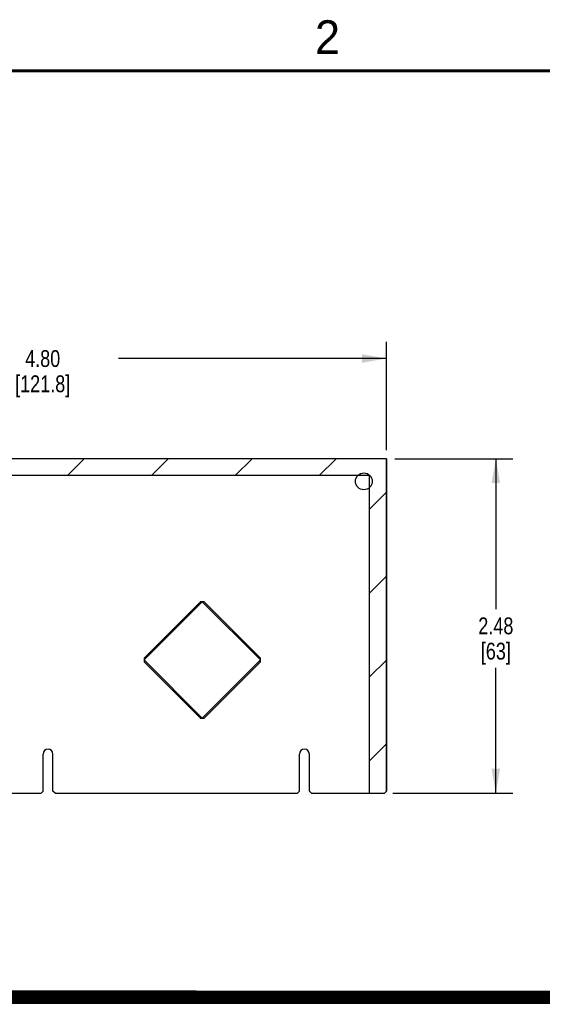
# Model space of a CAD drawing. Header units: inches. Extents: x 0 to 22, y 0 to 17.
# Tile 54 of 65: x 11.4 to 15.3, y 9.6 to 16.9. Entities that reach past the tile are written whole.
import ezdxf

# ---------------------------------------------------------------- set-up
doc = ezdxf.new("R2010")
doc.units = ezdxf.units.IN
doc.header["$LTSCALE"] = 1.21
doc.header["$MEASUREMENT"] = 0
doc.layers.get('0').update_dxf_attribs({"linetype": 'CONTINUOUS'})
for name, color, linetype in [('COSMETIC', 7, 'CONTINUOUS'), ('DETAIL', 7, 'CONTINUOUS'), ('DIMENSIONS', 7, 'CONTINUOUS')]:
    doc.layers.add(name, color=color, linetype=linetype)
doc.styles.get("Standard").update_dxf_attribs({"font": 'txt', "width": 0.8})
doc.styles.add('TEXTSTYLE_2', font='txt')
doc.dimstyles.new('DIMSTYLE_1', dxfattribs={"dimtxt": 0.125, "dimasz": 0.18, "dimexe": 0.18, "dimexo": 0.0625, "dimgap": 0.09, "dimtad": 0, "dimtih": 1, "dimtoh": 1, "dimzin": 4, "dimdsep": 46, "dimtxsty": 'STANDARD', "dimblk": '_FILLED', "dimblk1": '_FILLED', "dimblk2": '_FILLED', "dimcen": 0.09, "dimadec": 0, "dimazin": 0, "dimtp": 0.01, "dimtm": 0.01, "dimtfac": 1, "dimtofl": 0, "dimtmove": 0, "dimatfit": 3, "dimldrblk": '_FILLED', "dimfxl": 1, "dimtolj": 1, "dimtzin": 4, "dimarcsym": 0})

# ---------------------------------------------------------------- blocks, each defined once
blk = doc.blocks.new('_FILLED')
at = {"color": 0, "linetype": 'BYBLOCK'}
blk.add_solid([(0, 0), (-1, 0.174), (-1, -0.174)], dxfattribs=at)
blk = doc.blocks.new('*D22')
at = {"layer": 'DIMENSIONS', "color": 2, "linetype": 'CONTINUOUS'}
for p, q in [((9.3589, 13.6734), (9.3589, 14.491)), ((14.1549, 13.6854), (14.1549, 14.491)), ((9.3589, 14.366), (11.3444, 14.366)), ((14.1549, 14.366), (12.1694, 14.366))]:
    blk.add_line(p, q, dxfattribs=at)
at = {"layer": 'DIMENSIONS', "color": 2, "linetype": 'CONTINUOUS', "xscale": 0.18, "yscale": 0.18, "zscale": 0.18, "rotation": 180}
blk.add_blockref('_FILLED', (9.3589, 14.366), dxfattribs=at)
at = {"layer": 'DIMENSIONS', "color": 2, "linetype": 'CONTINUOUS', "xscale": 0.18, "yscale": 0.18, "zscale": 0.18}
blk.add_blockref('_FILLED', (14.1549, 14.366), dxfattribs=at)
at = {"layer": 'DIMENSIONS', "color": 2, "linetype": 'CONTINUOUS', "insert": (11.6069, 14.4285), "char_height": 0.125, "width": 0.7, "attachment_point": 2, "line_spacing_factor": 0.9}
blk.add_mtext('4.80\\P[121.8]', dxfattribs=at)
blk = doc.blocks.new('*D23')
at = {"layer": 'DIMENSIONS', "color": 2, "linetype": 'CONTINUOUS'}
for p, q in [((14.2174, 13.6229), (15.0906, 13.6229)), ((14.9656, 13.6229), (14.9656, 12.5079)), ((14.9656, 11.1429), (14.9656, 12.0704)), ((14.2024, 11.1429), (15.0906, 11.1429))]:
    blk.add_line(p, q, dxfattribs=at)
at = {"layer": 'DIMENSIONS', "color": 2, "linetype": 'CONTINUOUS', "xscale": 0.18, "yscale": 0.18, "zscale": 0.18}
for p, rotation in [((14.9656, 13.6229), 90), ((14.9656, 11.1429), 270)]:
    blk.add_blockref('_FILLED', p, dxfattribs=dict(at, rotation=rotation))
at = {"layer": 'DIMENSIONS', "color": 2, "linetype": 'CONTINUOUS', "insert": (14.9656, 12.4454), "char_height": 0.125, "width": 0.4, "attachment_point": 2, "line_spacing_factor": 0.9}
blk.add_mtext('2.48\\P[63]', dxfattribs=at)

msp = doc.modelspace()

# ---------------------------------------------------------------- linework, layer by layer
at = {"color": 7, "linetype": 'CONTINUOUS'}
for p, q in [((14.1549, 13.6229), (9.4339, 13.6229)), ((14.1549, 11.1579), (14.1549, 13.6229)), ((12.7758, 12.5613), (12.3586, 12.1441)), ((12.7899, 12.5613), (12.3586, 12.1299)), ((12.8041, 12.5613), (12.7758, 12.5613)), ((13.2213, 12.1299), (12.7899, 12.5613)), ((13.2213, 12.1441), (12.8041, 12.5613)), ((12.3586, 12.1441), (12.3586, 12.1158)), ((12.3586, 12.1299), (12.7899, 11.6986)), ((12.7899, 11.6986), (13.2213, 12.1299)), ((13.2213, 12.1158), (13.2213, 12.1441)), ((12.3586, 12.1158), (12.7758, 11.6986)), ((12.8041, 11.6986), (13.2213, 12.1158)), ((12.7758, 11.6986), (12.8041, 11.6986)), ((11.6104, 11.1579), (11.6104, 11.4314)), ((11.6834, 11.1579), (11.6834, 11.4314)), ((13.5104, 11.1579), (13.5104, 11.4314)), ((13.5834, 11.1579), (13.5834, 11.4314)), ((11.0539, 11.1429), (11.5954, 11.1429)), ((11.5954, 11.1429), (11.6104, 11.1579)), ((11.6984, 11.1429), (11.6834, 11.1579)), ((11.6984, 11.1429), (13.4954, 11.1429)), ((13.4954, 11.1429), (13.5104, 11.1579)), ((13.5984, 11.1429), (13.5834, 11.1579)), ((13.5984, 11.1429), (14.1399, 11.1429)), ((14.1549, 11.1579), (14.1399, 11.1429))]:
    msp.add_line(p, q, dxfattribs=at)
at = {"color": 7, "linetype": 'CONTINUOUS', "const_width": 0.02}
msp.add_lwpolyline([(21.5, 16.5), (0.5, 16.5)], dxfattribs=at)
at = {"color": 7, "linetype": 'CONTINUOUS'}
msp.add_circle((13.9869, 13.4549), 0.0625, dxfattribs=at)
for centre in [(11.6469, 11.4314), (13.5469, 11.4314)]:
    msp.add_arc(centre, 0.0365, 0, 180, dxfattribs=at)
at = {"layer": 'COSMETIC', "color": 4, "linetype": 'CONTINUOUS'}
for p, q in [((14.1549, 13.6229), (9.4339, 13.6229)), ((14.1549, 13.6229), (14.1549, 11.1579)), ((14.0299, 13.4979), (9.8296, 13.4979)), ((14.0299, 11.1429), (14.0299, 13.4979)), ((11.6104, 11.1579), (11.6104, 11.4314)), ((11.6834, 11.1579), (11.6834, 11.4314)), ((13.5104, 11.1579), (13.5104, 11.4314)), ((13.5834, 11.1579), (13.5834, 11.4314)), ((11.0539, 11.1429), (11.5954, 11.1429)), ((11.5954, 11.1429), (11.6104, 11.1579)), ((11.6984, 11.1429), (11.6834, 11.1579)), ((11.6984, 11.1429), (13.4954, 11.1429)), ((13.4954, 11.1429), (13.5104, 11.1579)), ((13.5984, 11.1429), (13.5834, 11.1579)), ((13.5984, 11.1429), (14.1399, 11.1429)), ((14.1549, 11.1579), (14.1399, 11.1429))]:
    msp.add_line(p, q, dxfattribs=at)
at = {"layer": 'COSMETIC', "color": 2, "linetype": 'CONTINUOUS'}
for p, q in [((11.7902, 13.4979), (11.9152, 13.6229)), ((12.4124, 13.4979), (12.5374, 13.6229)), ((13.0347, 13.4979), (13.1597, 13.6229)), ((13.6569, 13.4979), (13.7819, 13.6229)), ((14.0299, 13.2487), (14.1549, 13.3737)), ((14.0299, 12.6264), (14.1549, 12.7514)), ((14.0299, 12.0042), (14.1549, 12.1292)), ((14.0299, 11.3819), (14.1549, 11.5069))]:
    msp.add_line(p, q, dxfattribs=at)
at = {"layer": 'COSMETIC', "color": 4, "linetype": 'CONTINUOUS'}
for centre in [(11.6469, 11.4314), (13.5469, 11.4314)]:
    msp.add_arc(centre, 0.0365, 0, 180, dxfattribs=at)
at = {"layer": 'DETAIL', "color": 7, "linetype": 'CONTINUOUS', "const_width": 0.1}
msp.add_lwpolyline([(1.4718, 9.6316), (20.428, 9.6256)], dxfattribs=at)

# ---------------------------------------------------------------- texts
at = {"color": 2, "linetype": 'CONTINUOUS', "insert": (13.625, 16.875), "char_height": 0.25, "width": 0.25, "attachment_point": 1, "line_spacing_factor": 0.9, "style": 'TEXTSTYLE_2'}
msp.add_mtext('2', dxfattribs=at)

# ---------------------------------------------------------------- dimensions: what is measured, and where the dimension line sits
at = {"layer": 'DIMENSIONS', "color": 2, "linetype": 'CONTINUOUS'}
dim = msp.add_linear_dim(base=(14.1549, 14.366), p1=(9.3589, 13.6734), p2=(14.1549, 13.6854), dimstyle='DIMSTYLE_1', dxfattribs=at)
dim.commit()
dim.dimension.update_dxf_attribs({"geometry": '*D22', "text_midpoint": (11.6319, 14.2722), "dimtype": 160})
dim = msp.add_linear_dim(base=(14.9656, 11.1429), p1=(14.2174, 13.6229), p2=(14.2024, 11.1429), angle=270, dimstyle='DIMSTYLE_1', dxfattribs=at)
dim.commit()
dim.dimension.update_dxf_attribs({"geometry": '*D23', "text_midpoint": (14.8406, 12.2892), "dimtype": 160})

doc.saveas('drawing.dxf')
